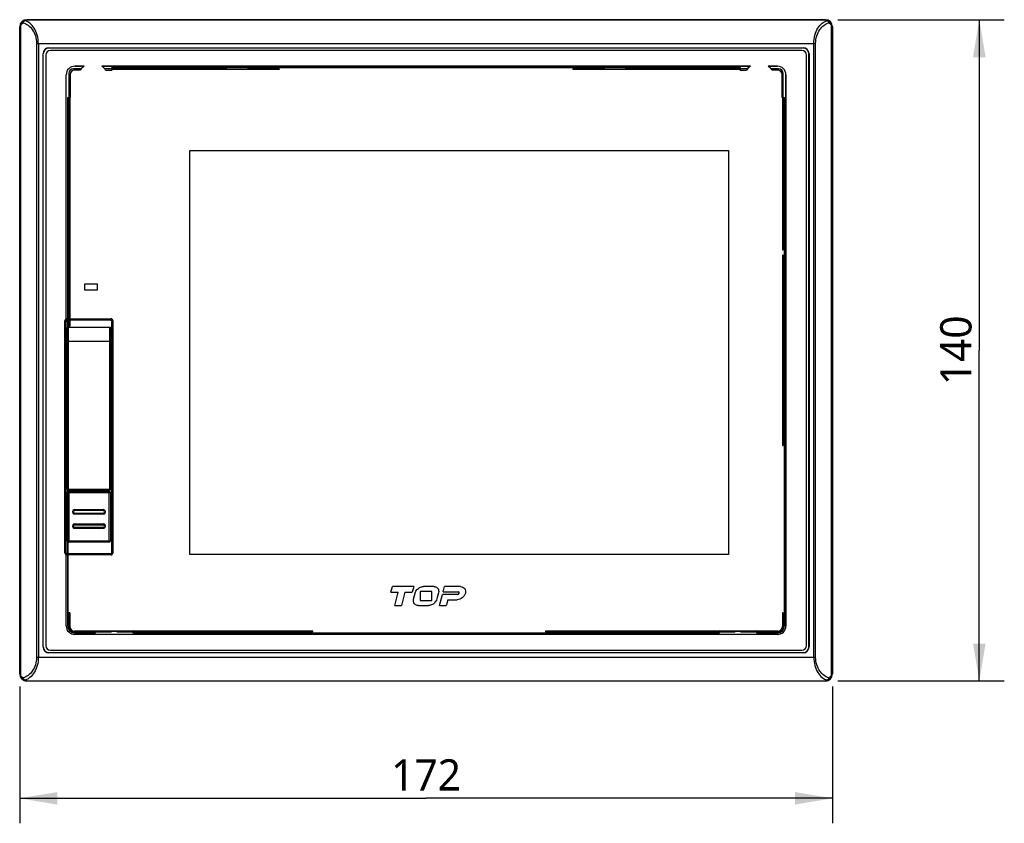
# Model space of a CAD drawing. Header units: inches. Extents: x 0 to 39, y 0 to 27.6.
# Tile 6 of 25: x 11.1 to 19.3, y 11.9 to 18.6. Entities that reach past the tile are written whole.
import ezdxf

# ---------------------------------------------------------------- set-up
doc = ezdxf.new("R2010")
doc.units = ezdxf.units.IN
doc.header["$LTSCALE"] = 2.143701
doc.header["$MEASUREMENT"] = 0
doc.layers.get('0').update_dxf_attribs({"linetype": 'CONTINUOUS'})
doc.layers.add('PRT0001-SHAPE', color=7, linetype='CONTINUOUS')
doc.layers.add('TOPRX05-DIM', color=7, linetype='CONTINUOUS')
doc.styles.add('TEXTSTYLE_3', font='malgun.ttf')
doc.dimstyles.new('DIMSTYLE_1', dxfattribs={"dimtxt": 0.260417, "dimasz": 0.3125, "dimexe": 0.125, "dimexo": 0.0625, "dimgap": 0.039062, "dimtad": 1, "dimdec": 5, "dimzin": 4, "dimdsep": 46, "dimtxsty": 'TEXTSTYLE_3', "dimblk": '_FILLED', "dimblk1": '_FILLED', "dimblk2": '_FILLED', "dimcen": 0.09, "dimadec": 5, "dimazin": 1, "dimtfac": 1, "dimtdec": 5, "dimtofl": 0, "dimtmove": 0, "dimatfit": 3, "dimldrblk": '_FILLED', "dimfxl": 1, "dimtolj": 1, "dimtzin": 4, "dimarcsym": 0})

# ---------------------------------------------------------------- blocks, each defined once
blk = doc.blocks.new('_FILLED')
at = {"color": 0, "linetype": 'BYBLOCK'}
blk.add_solid([(0, 0), (-1, 0.167), (-1, -0.167)], dxfattribs=at)
blk = doc.blocks.new('*D0')
at = {"layer": 'TOPRX05-DIM', "color": 2, "linetype": 'CONTINUOUS'}
for p, q in [((17.9088, 18.6303), (19.2957, 18.6303)), ((19.0874, 18.6303), (19.0874, 15.8744)), ((19.0874, 13.1185), (19.0874, 15.8744)), ((17.9088, 13.1185), (19.2957, 13.1185))]:
    blk.add_line(p, q, dxfattribs=at)
at = {"layer": 'TOPRX05-DIM', "color": 2, "linetype": 'CONTINUOUS', "xscale": 0.3125, "yscale": 0.3125, "zscale": 0.3125}
for p, rotation in [((19.0874, 18.6303), 90), ((19.0874, 13.1185), 270)]:
    blk.add_blockref('_FILLED', p, dxfattribs=dict(at, rotation=rotation))
at = {"layer": 'TOPRX05-DIM', "color": 2, "linetype": 'CONTINUOUS', "insert": (18.7619, 15.8744), "char_height": 0.26042, "width": 0.598958, "attachment_point": 2, "rotation": 90, "line_spacing_factor": 0.9, "style": 'TEXTSTYLE_3'}
blk.add_mtext('140', dxfattribs=at)
blk = doc.blocks.new('*D1')
at = {"layer": 'TOPRX05-DIM', "color": 2, "linetype": 'CONTINUOUS'}
for p, q in [((11.092, 13.0733), (11.092, 11.9323)), ((17.8636, 13.0733), (17.8636, 11.9323)), ((11.092, 12.1407), (14.4778, 12.1407)), ((17.8636, 12.1407), (14.4778, 12.1407))]:
    blk.add_line(p, q, dxfattribs=at)
at = {"layer": 'TOPRX05-DIM', "color": 2, "linetype": 'CONTINUOUS', "xscale": 0.3125, "yscale": 0.3125, "zscale": 0.3125, "rotation": 180}
blk.add_blockref('_FILLED', (11.092, 12.1407), dxfattribs=at)
at = {"layer": 'TOPRX05-DIM', "color": 2, "linetype": 'CONTINUOUS', "xscale": 0.3125, "yscale": 0.3125, "zscale": 0.3125}
blk.add_blockref('_FILLED', (17.8636, 12.1407), dxfattribs=at)
at = {"layer": 'TOPRX05-DIM', "color": 2, "linetype": 'CONTINUOUS', "insert": (14.4778, 12.4662), "char_height": 0.26042, "width": 0.598958, "attachment_point": 2, "line_spacing_factor": 0.9, "style": 'TEXTSTYLE_3'}
blk.add_mtext('172', dxfattribs=at)

msp = doc.modelspace()

# ---------------------------------------------------------------- linework, layer by layer
at = {"layer": 'PRT0001-SHAPE', "color": 7, "linetype": 'CONTINUOUS'}
for p, q in [((11.152603, 18.628663), (11.150989, 18.630278)), ((11.150989, 18.630278), (17.804604, 18.630278)), ((17.802989, 18.628663), (11.152603, 18.628663)), ((17.804604, 18.630278), (17.802989, 18.628663)), ((11.091969, 13.177486), (11.091969, 18.571259)), ((11.093574, 18.569654), (11.091969, 18.571259)), ((11.093574, 18.569654), (11.093574, 13.179091)), ((11.102375, 13.162228), (11.102375, 18.586515)), ((17.853218, 18.586516), (17.853218, 13.16223)), ((17.862018, 18.569654), (17.863623, 18.571259)), ((17.862018, 13.179091), (17.862018, 18.569654)), ((17.863623, 18.571259), (17.863623, 13.177487)), ((11.232105, 18.431933), (17.723487, 18.431933)), ((11.232105, 18.43193), (11.232105, 13.316812)), ((11.247378, 18.431933), (11.247378, 13.316812)), ((11.336064, 18.396124), (11.336064, 18.394057)), ((11.336064, 18.396124), (17.619528, 18.396124)), ((17.619528, 18.394057), (11.336064, 18.394057)), ((17.619528, 18.394057), (17.619528, 18.396124)), ((17.708214, 13.316812), (17.708214, 18.431933)), ((17.723487, 13.316814), (17.723487, 18.431933)), ((11.286753, 13.401931), (11.286753, 18.346813)), ((11.28882, 18.346813), (11.286753, 18.346813)), ((11.28882, 13.401931), (11.28882, 18.346813)), ((11.308505, 18.335002), (11.308505, 13.413742)), ((17.607717, 18.374372), (11.347875, 18.374372)), ((17.647088, 13.413742), (17.647088, 18.335002)), ((17.668839, 18.346813), (17.666773, 18.346813)), ((17.666773, 13.401931), (17.666773, 18.346813)), ((17.668839, 18.346813), (17.668839, 13.401931)), ((11.541502, 18.220088), (11.541114, 18.220503)), ((11.603604, 18.220503), (11.541114, 18.220503)), ((11.550802, 18.210761), (11.541502, 18.220088)), ((11.601915, 18.220088), (11.541502, 18.220088)), ((11.550311, 18.242495), (11.627092, 18.242373)), ((11.628685, 18.242874), (11.550865, 18.242751)), ((11.627099, 18.242365), (11.628048, 18.242708)), ((17.179877, 18.242881), (11.775716, 18.242881)), ((11.775716, 18.242881), (11.776696, 18.242536)), ((11.77735, 18.242351), (12.902993, 18.241809)), ((12.778013, 18.220389), (11.800808, 18.220503)), ((12.776889, 18.220093), (11.802496, 18.220088)), ((11.859686, 18.210761), (11.859686, 18.230419)), ((11.859686, 18.230419), (17.095906, 18.230419)), ((11.859686, 18.230419), (11.864853, 18.229904)), ((11.864853, 18.213856), (11.859686, 18.210761)), ((11.864853, 18.229904), (11.864853, 18.213856)), ((17.09074, 18.229904), (11.864853, 18.229904)), ((13.254668, 18.213856), (11.864853, 18.213856)), ((12.776889, 18.219918), (12.778014, 18.22027)), ((12.985352, 18.228361), (12.820634, 18.228361)), ((12.902993, 18.241809), (16.052599, 18.241809)), ((12.990821, 18.226604), (12.989583, 18.227151)), ((12.990711, 18.226644), (12.990821, 18.226604)), ((12.990802, 18.226609), (12.990727, 18.226637)), ((12.990802, 18.226609), (12.9911, 18.226503)), ((13.027972, 18.22027), (13.029097, 18.219918)), ((13.254668, 18.220497), (13.027974, 18.220409)), ((13.25363, 18.220088), (13.029098, 18.220093)), ((13.25363, 18.220088), (13.254668, 18.220497)), ((13.254668, 18.213856), (13.25363, 18.220088)), ((13.254668, 18.220497), (13.254668, 18.213856)), ((15.701962, 18.220088), (15.700924, 18.220503)), ((15.700924, 18.220497), (15.700924, 18.213856)), ((15.927619, 18.220389), (15.700924, 18.220497)), ((15.701962, 18.220088), (15.700924, 18.213856)), ((17.09074, 18.213856), (15.700924, 18.213856)), ((15.926495, 18.220093), (15.701962, 18.220088)), ((15.926496, 18.219918), (15.92762, 18.22027)), ((16.134959, 18.228361), (15.97024, 18.228361)), ((16.052599, 18.241809), (17.178243, 18.242352)), ((16.140427, 18.226604), (16.139189, 18.227151)), ((16.140317, 18.226644), (16.140427, 18.226604)), ((16.140408, 18.226609), (16.140334, 18.226637)), ((16.140408, 18.226609), (16.140706, 18.226503)), ((16.177578, 18.22027), (16.178703, 18.219918)), ((17.154785, 18.220503), (16.17758, 18.220409)), ((17.153096, 18.220088), (16.178704, 18.220093)), ((17.09074, 18.229904), (17.095906, 18.230419)), ((17.09074, 18.213856), (17.09074, 18.229904)), ((17.095906, 18.210761), (17.09074, 18.213856)), ((17.095906, 18.230419), (17.095906, 18.210761)), ((17.178231, 18.242365), (17.17923, 18.242708)), ((17.404813, 18.242752), (17.326907, 18.242874)), ((17.326913, 18.242881), (17.327875, 18.242536)), ((17.3285, 18.242373), (17.405195, 18.242496)), ((17.414478, 18.220503), (17.351989, 18.220503)), ((17.41409, 18.220088), (17.353677, 18.220088)), ((17.41409, 18.220088), (17.40479, 18.210761)), ((17.414478, 18.220503), (17.41409, 18.220088)), ((11.479751, 13.576821), (11.479751, 18.171842)), ((11.501744, 18.181133), (11.501744, 16.075847)), ((11.501744, 18.181133), (11.502159, 18.180745)), ((11.502159, 18.180745), (11.502159, 16.076884)), ((11.502159, 18.180745), (11.511486, 18.171445)), ((11.511486, 18.171445), (11.511486, 17.980671)), ((11.59685, 18.210761), (11.550802, 18.210761)), ((11.807561, 18.210761), (11.859686, 18.210761)), ((17.095906, 18.210761), (17.148031, 18.210761)), ((17.40479, 18.210761), (17.358742, 18.210761)), ((17.444107, 18.171445), (17.453433, 18.180745)), ((17.444107, 17.980671), (17.444107, 18.171445)), ((17.453433, 18.180745), (17.453848, 18.181133)), ((17.453433, 16.712711), (17.453433, 18.180745)), ((17.453848, 16.711674), (17.453848, 18.181133)), ((17.475839, 18.17197), (17.475155, 15.874372)), ((17.476093, 13.577262), (17.476096, 18.171402)), ((11.491828, 13.577473), (11.491828, 17.980671)), ((11.492343, 17.975505), (11.491828, 17.980671)), ((11.491828, 17.980671), (11.511486, 17.980671)), ((11.492343, 17.975505), (11.492343, 13.577884)), ((11.508391, 17.975505), (11.492343, 17.975505)), ((11.511486, 17.980671), (11.508391, 17.975505)), ((11.508391, 17.975505), (11.508391, 16.075847)), ((17.444107, 17.980671), (17.463765, 17.980671)), ((17.444107, 17.980671), (17.447202, 17.975505)), ((17.463249, 17.975505), (17.447202, 17.975505)), ((17.447202, 17.975505), (17.447202, 16.711674)), ((17.463765, 17.980671), (17.463249, 17.975505)), ((17.463249, 13.577836), (17.463249, 17.975505)), ((17.463765, 17.980671), (17.463765, 13.577435)), ((12.509292, 14.173585), (12.509292, 17.539727)), ((12.509292, 17.539727), (16.997481, 17.539727)), ((16.997481, 17.539727), (16.997481, 14.173585)), ((17.447202, 16.711674), (17.453433, 16.712711)), ((17.447202, 16.711674), (17.453848, 16.711674)), ((17.453842, 16.666992), (17.447202, 16.666992)), ((17.453433, 16.665954), (17.447202, 16.666992)), ((17.447202, 16.666992), (17.447202, 15.081752)), ((17.453848, 16.711674), (17.453433, 16.712711)), ((17.453433, 16.665954), (17.453848, 16.666992)), ((17.453438, 16.000477), (17.453433, 16.665954)), ((17.453734, 15.999353), (17.453842, 16.666992)), ((11.635276, 16.376341), (11.635276, 16.427522)), ((11.635276, 16.427522), (11.737639, 16.427522)), ((11.737639, 16.427522), (11.737639, 16.376341)), ((11.737639, 16.376341), (11.635276, 16.376341)), ((11.469142, 14.185711), (11.469142, 16.121243)), ((11.477016, 14.185709), (11.477016, 16.113371)), ((11.477978, 14.186671), (11.477978, 16.112409)), ((11.48489, 16.136991), (11.852592, 16.136991)), ((11.492762, 16.129117), (11.844721, 16.129117)), ((11.843759, 16.128154), (11.493724, 16.128154)), ((11.859504, 14.186671), (11.859504, 16.112409)), ((11.860466, 16.113371), (11.860466, 14.185709)), ((11.86834, 16.121243), (11.86834, 14.185711)), ((11.487639, 14.716892), (11.487639, 16.058281)), ((11.495513, 16.06885), (11.495513, 14.709286)), ((11.495513, 16.06885), (11.841969, 16.06885)), ((11.502159, 16.076884), (11.501744, 16.075847)), ((11.501744, 16.075847), (11.508391, 16.075847)), ((11.502159, 16.076884), (11.508391, 16.075847)), ((11.841969, 14.709018), (11.841969, 16.06885)), ((11.849843, 14.716892), (11.849843, 16.058281)), ((17.453263, 16.000476), (17.453615, 15.999351)), ((11.849843, 15.949175), (11.487639, 15.949175)), ((17.461707, 15.792013), (17.461707, 15.956732)), ((17.475155, 15.874372), (17.475836, 13.576869)), ((17.459955, 15.786564), (17.459848, 15.786265)), ((17.459949, 15.786544), (17.460496, 15.787782)), ((17.459989, 15.786655), (17.459949, 15.786544)), ((17.459955, 15.786564), (17.459982, 15.786638)), ((17.453615, 15.749393), (17.453263, 15.748268)), ((17.453433, 15.08279), (17.453438, 15.748267)), ((17.453842, 15.081752), (17.453754, 15.749391)), ((17.447202, 15.081752), (17.453433, 15.08279)), ((17.447202, 15.081752), (17.453842, 15.081752)), ((17.453848, 15.081752), (17.453433, 15.08279)), ((11.487639, 14.716892), (11.849575, 14.716892)), ((11.490216, 14.288077), (11.490216, 14.688096)), ((11.847266, 14.688096), (11.490216, 14.688096)), ((11.841969, 14.709018), (11.495513, 14.709018)), ((11.502027, 14.699906), (11.502027, 14.276266)), ((11.502027, 14.699906), (11.835455, 14.699906)), ((11.835455, 14.699906), (11.835455, 14.276266)), ((11.847266, 14.688096), (11.847266, 14.288077)), ((11.550631, 14.547316), (11.550631, 14.539447)), ((11.550631, 14.547316), (11.786851, 14.547316)), ((11.786851, 14.539447), (11.550631, 14.539447)), ((11.786851, 14.539447), (11.786851, 14.547316)), ((11.550631, 14.516384), (11.550631, 14.508515)), ((11.550631, 14.516384), (11.786851, 14.516384)), ((11.786851, 14.508515), (11.550631, 14.508515)), ((11.786851, 14.508515), (11.786851, 14.516384)), ((11.550631, 14.429206), (11.550631, 14.421337)), ((11.550631, 14.429206), (11.786851, 14.429206)), ((11.550631, 14.421337), (11.786851, 14.421337)), ((11.550631, 14.398274), (11.550631, 14.390405)), ((11.786851, 14.398274), (11.550631, 14.398274)), ((11.786851, 14.390405), (11.550631, 14.390405)), ((11.786851, 14.421337), (11.786851, 14.429206)), ((11.786851, 14.390405), (11.786851, 14.398274)), ((11.490216, 14.288077), (11.847266, 14.288077)), ((11.835455, 14.276266), (11.502027, 14.276266)), ((11.852593, 14.177837), (11.484889, 14.177837)), ((11.852592, 14.169963), (11.48489, 14.169963)), ((11.485851, 14.178799), (11.851631, 14.178799)), ((16.997481, 14.173585), (12.509292, 14.173585)), ((14.185655, 13.85948), (14.197963, 13.905405)), ((14.375054, 13.905405), (14.197963, 13.905405)), ((14.375054, 13.905405), (14.362779, 13.85948)), ((14.406507, 13.884789), (14.414347, 13.890648)), ((14.526217, 13.864905), (14.429375, 13.864905)), ((14.429375, 13.864905), (14.429375, 13.788652)), ((14.541598, 13.905405), (14.456081, 13.905405)), ((14.526217, 13.788652), (14.526217, 13.864905)), ((14.619913, 13.860999), (14.631795, 13.905324)), ((14.765218, 13.905324), (14.631795, 13.905324)), ((14.185655, 13.85948), (14.246703, 13.85948)), ((14.216837, 13.747962), (14.246703, 13.85948)), ((14.302151, 13.85948), (14.272338, 13.747962)), ((14.302151, 13.85948), (14.362779, 13.85948)), ((14.374416, 13.800126), (14.391003, 13.86212)), ((14.429375, 13.788652), (14.526217, 13.788652)), ((14.581231, 13.853539), (14.570507, 13.813588)), ((14.589613, 13.747962), (14.614176, 13.839515)), ((14.740953, 13.839515), (14.614176, 13.839515)), ((14.619913, 13.860999), (14.746663, 13.860999)), ((14.657877, 13.795515), (14.646796, 13.754092)), ((14.657877, 13.795515), (14.735839, 13.795515)), ((14.216837, 13.747962), (14.272338, 13.747962)), ((14.413967, 13.747962), (14.499498, 13.747962)), ((14.589613, 13.747962), (14.645141, 13.747962)), ((11.501744, 13.687364), (11.502159, 13.686327)), ((11.501744, 13.687364), (11.501744, 13.567611)), ((11.508391, 13.687364), (11.501744, 13.687364)), ((11.508391, 13.687364), (11.502159, 13.686327)), ((11.502159, 13.686327), (11.502159, 13.568)), ((11.508391, 13.687364), (11.508391, 13.574204)), ((17.453848, 13.687364), (17.447202, 13.687364)), ((17.453433, 13.686327), (17.447202, 13.687364)), ((17.447202, 13.687364), (17.447202, 13.574204)), ((17.453433, 13.686327), (17.453848, 13.687364)), ((17.453433, 13.568), (17.453433, 13.686327)), ((17.453848, 13.567611), (17.453848, 13.687364)), ((11.491828, 13.577473), (11.492343, 13.577893)), ((11.502159, 13.568), (11.501744, 13.567611)), ((11.508391, 13.574204), (11.502159, 13.568)), ((11.721891, 13.537983), (11.716724, 13.534888)), ((11.721891, 13.537983), (11.721891, 13.518325)), ((11.721891, 13.537983), (12.036851, 13.537983)), ((12.042018, 13.534888), (12.036851, 13.537983)), ((12.036851, 13.518325), (12.036851, 13.537983)), ((16.918741, 13.537983), (16.913574, 13.534888)), ((16.918741, 13.537983), (17.233702, 13.537983)), ((16.918741, 13.537983), (16.918741, 13.518325)), ((17.238868, 13.534888), (17.233702, 13.537983)), ((17.233702, 13.518325), (17.233702, 13.537983)), ((17.453433, 13.568), (17.447202, 13.574204)), ((17.453848, 13.567611), (17.453433, 13.568)), ((17.463765, 13.577435), (17.463249, 13.577836)), ((11.541114, 13.528242), (11.541502, 13.528657)), ((11.541114, 13.528242), (11.857717, 13.528242)), ((11.541502, 13.528657), (11.547707, 13.534888)), ((11.541502, 13.528657), (11.85668, 13.528657)), ((11.716724, 13.534888), (11.547707, 13.534888)), ((17.40526, 13.506252), (11.550404, 13.506249)), ((11.550881, 13.518325), (11.551396, 13.51884)), ((11.721891, 13.518325), (11.550881, 13.518325)), ((11.551396, 13.51884), (11.716724, 13.51884)), ((11.716724, 13.51884), (11.716724, 13.534888)), ((11.721891, 13.518325), (11.716724, 13.51884)), ((11.85668, 13.528657), (11.857717, 13.534888)), ((11.85668, 13.528657), (11.857717, 13.528242)), ((11.857717, 13.528242), (11.857717, 13.534888)), ((11.857717, 13.534888), (11.901025, 13.534888)), ((11.901025, 13.534888), (11.902062, 13.528657)), ((11.901025, 13.534888), (11.901025, 13.528242)), ((11.901025, 13.528242), (11.902062, 13.528657)), ((11.901025, 13.528242), (13.534196, 13.528242)), ((11.902062, 13.528657), (13.533158, 13.528657)), ((12.042018, 13.51884), (12.036851, 13.518325)), ((16.918741, 13.518325), (12.036851, 13.518325)), ((12.042018, 13.534888), (12.042018, 13.51884)), ((13.534196, 13.534888), (12.042018, 13.534888)), ((12.042018, 13.51884), (16.913574, 13.51884)), ((13.533158, 13.528657), (13.534196, 13.534888)), ((13.533158, 13.528657), (13.534196, 13.528242)), ((13.534196, 13.528242), (13.534196, 13.534888)), ((16.913574, 13.534888), (15.472578, 13.534888)), ((15.472578, 13.534888), (15.473615, 13.528657)), ((15.472578, 13.534888), (15.472578, 13.528242)), ((15.472578, 13.528242), (15.473615, 13.528657)), ((15.472578, 13.528242), (17.054568, 13.528242)), ((15.473615, 13.528657), (17.05353, 13.528657)), ((16.913574, 13.51884), (16.913574, 13.534888)), ((16.918741, 13.518325), (16.913574, 13.51884)), ((17.05353, 13.528657), (17.054568, 13.534888)), ((17.05353, 13.528657), (17.054568, 13.528242)), ((17.054568, 13.534888), (17.097875, 13.534888)), ((17.054568, 13.528242), (17.054568, 13.534888)), ((17.097875, 13.534888), (17.098913, 13.528657)), ((17.097875, 13.534888), (17.097875, 13.528242)), ((17.097875, 13.528242), (17.098913, 13.528657)), ((17.097875, 13.528242), (17.414478, 13.528242)), ((17.098913, 13.528657), (17.41409, 13.528657)), ((17.238868, 13.51884), (17.233702, 13.518325)), ((17.404712, 13.518325), (17.233702, 13.518325)), ((17.407885, 13.534888), (17.238868, 13.534888)), ((17.238868, 13.534888), (17.238868, 13.51884)), ((17.238868, 13.51884), (17.404196, 13.51884)), ((17.404712, 13.518325), (17.404196, 13.51884)), ((17.407885, 13.534888), (17.41409, 13.528657)), ((17.41409, 13.528657), (17.414478, 13.528242)), ((11.286753, 13.401931), (11.28882, 13.401931)), ((11.347875, 13.374372), (17.607717, 13.374372)), ((17.666773, 13.401931), (17.668839, 13.401931)), ((11.232105, 13.316812), (17.723487, 13.316812)), ((11.336064, 13.354687), (11.336064, 13.352621)), ((11.336064, 13.354687), (17.619528, 13.354687)), ((17.619528, 13.352621), (11.336064, 13.352621)), ((17.619528, 13.352621), (17.619528, 13.354687)), ((11.093574, 13.179091), (11.091969, 13.177486)), ((17.862018, 13.179091), (17.863623, 13.177487)), ((11.152603, 13.120081), (11.150989, 13.118467)), ((17.804603, 13.118467), (11.150989, 13.118467)), ((11.152603, 13.120081), (17.802989, 13.120081)), ((17.802989, 13.120081), (17.804603, 13.118467))]:
    msp.add_line(p, q, dxfattribs=at)
for centre, radius, start, end in [((11.336064, 18.346813), 0.049311, 90, 180), ((11.336064, 18.346813), 0.047244, 90, 180), ((17.619528, 18.346813), 0.049311, 0, 90), ((17.619528, 18.346813), 0.047244, 0, 90), ((11.347875, 18.335002), 0.03937, 90, 180), ((17.607717, 18.335002), 0.03937, 0, 90), ((11.55052, 18.171727), 0.070896, 89.7213369, 180.1979566), ((11.541524, 18.180723), 0.039365, 90.0320172, 179.9679922), ((11.702206, 18.138152), 0.127953, 125.0708586, 145.4258684), ((11.75719, 17.591961), 0.647034, 103.7313805, 103.8853701), ((11.702206, 18.138152), 0.128468, 125.7806863, 140.1318205), ((11.702206, 18.138152), 0.127953, 34.5741316, 54.9347394), ((11.702206, 18.138152), 0.128468, 39.8681795, 54.2025029), ((11.647221, 17.591961), 0.647034, 76.1146299, 76.2686195), ((12.902993, 17.980671), 0.261024, 70.7545539, 109.6336514), ((12.902993, 17.980671), 0.261024, 70.3516775, 70.7545539), ((16.052599, 17.980671), 0.261024, 70.7545539, 109.6257221), ((16.052599, 17.980671), 0.261024, 70.3516775, 70.7545539), ((17.253387, 18.138152), 0.127953, 125.0652606, 145.4258684), ((17.308371, 17.591961), 0.647034, 103.7313805, 103.8853701), ((17.253387, 18.138152), 0.128468, 125.7971811, 140.1318205), ((17.253387, 18.138152), 0.127953, 34.5741316, 54.929364), ((17.253387, 18.138152), 0.128468, 39.8681795, 54.2193097), ((17.198402, 17.591961), 0.647034, 76.1146299, 76.2686195), ((17.40507, 18.171725), 0.070899, 359.7400063, 90.2076078), ((17.414068, 18.180723), 0.039365, 0.0320174, 89.9679919), ((11.48489, 16.121243), 0.015748, 90, 180), ((11.492776, 16.113334), 0.015782, 90.0500134, 112.4268485), ((11.843744, 16.112373), 0.015781, 78.3744809, 89.9460308), ((11.852592, 16.121243), 0.015748, 0, 90), ((11.843724, 16.112394), 0.01578, 0.0526315, 11.624865), ((11.844685, 16.113357), 0.015781, 0.0505002, 22.427668), ((17.214017, 15.874372), 0.261024, 340.754554, 19.6336514), ((17.214017, 15.874372), 0.261024, 340.3516775, 340.754554), ((11.495513, 14.716892), 0.007874, 180, 270), ((11.841969, 14.716892), 0.007874, 270, 360), ((11.550631, 14.527916), 0.019401, 90.0000482, 270.0001518), ((11.550631, 14.527916), 0.011531, 89.9997612, 269.9996835), ((11.786851, 14.527916), 0.019401, 270.0000482, 90.0001519), ((11.786851, 14.527916), 0.011531, 269.9997612, 89.9996835), ((11.550631, 14.409805), 0.019401, 89.9998764, 269.9999561), ((11.550631, 14.409805), 0.011531, 90.0000791, 270.0001339), ((11.786851, 14.409805), 0.019401, 270.0000482, 90.0001519), ((11.786851, 14.409805), 0.011531, 269.9997636, 89.9996576), ((11.48489, 14.185711), 0.015748, 180, 270), ((11.852592, 14.185711), 0.015748, 270, 360), ((15.607872, 13.491434), 0.996321, 164.7145295, 165.0796989), ((11.55052, 13.577017), 0.070896, 179.736725, 270.1981035), ((11.550881, 13.577378), 0.059053, 179.9079149, 269.999535), ((11.541524, 13.568022), 0.039365, 180.0320171, 269.9679923), ((17.404196, 13.577894), 0.059053, 270.0004389, 359.9439914), ((17.404711, 13.577378), 0.059053, 270.0004518, 0.0550954), ((17.405065, 13.577024), 0.070897, 269.7375641, 0.1917474), ((17.414068, 13.568022), 0.039365, 270.0320385, 359.9680104), ((11.336064, 13.401931), 0.049311, 180, 270), ((11.336064, 13.401931), 0.047244, 180, 270), ((11.347875, 13.413742), 0.03937, 180, 270), ((17.607717, 13.413742), 0.03937, 270, 360), ((17.619528, 13.401931), 0.049311, 270, 360), ((17.619528, 13.401931), 0.047244, 270, 360), ((17.804612, 13.177477), 0.059011, 269.9905487, 0.0097114)]:
    msp.add_arc(centre, radius, start, end, dxfattribs=at)
for centre, major_axis, ratio, start_param, end_param in [((11.151061, 18.571187), (0.041809, -0.041809), 0.99878277, 2.35680348, 3.92638183), ((17.804532, 18.571187), (0.041809, 0.041809), 0.99878277, -0.78478918, 0.78478918), ((11.541115, 18.181133), (-0.027839, 0.027839), 0.99998782, -0.78539207, 0.78539207), ((11.702206, 18.157995), (0, 0.119166), 0.98603832, 1.02270487, 1.11208249), ((11.702206, 18.157995), (0, 0.119166), 0.98603832, -1.11208249, -1.02270487), ((17.253387, 18.157995), (0, 0.119166), 0.98603832, 1.02270487, 1.11208249), ((17.253387, 18.157995), (0, 0.119166), 0.98603832, -1.11208249, -1.02270487), ((17.414478, 18.181133), (-0.027839, -0.027839), 0.99998782, 2.35620058, 3.92698473), ((11.55091, 18.171337), (-0.027915, 0.027915), 0.99726469, -0.78402864, 0.78402864), ((17.404682, 18.171337), (0.027915, 0.027915), 0.99726469, -0.78402864, 0.78402864), ((11.493728, 16.112404), (0.011139, -0.011139), 0.99969546, 8.63953209, 10.21002383), ((11.501683, 14.688439), (-0.008352, 0.008352), 0.99992385, -0.78536009, 0.78536009), ((11.835799, 14.688439), (0.008352, 0.008352), 0.99992385, 5.49782521, 7.06854539), ((11.501709, 14.287758), (0.008352, 0.008352), 0.99992385, -3.92695274, -2.35623257), ((11.835773, 14.287758), (0.008352, -0.008352), 0.99992385, 5.49782522, 7.06854539), ((11.484891, 14.185712), (0.005569, 0.005569), 0.99969546, -3.92683853, -2.35634679), ((11.485853, 14.186674), (0.005569, 0.005569), 0.99969546, -3.92683852, -2.35634679), ((11.851629, 14.186674), (-0.005569, 0.005569), 0.99969546, 8.63953209, 10.21002383), ((11.852591, 14.185712), (0.005569, -0.005569), 0.99969546, -0.78524587, 0.26174118), ((11.852591, 14.185712), (-0.005569, 0.005569), 0.99969546, -2.87985147, -2.35634678), ((11.5514, 13.577898), (0.041761, 0.041761), 0.99992385, 2.35639417, 3.92695274), ((11.541115, 13.567612), (-0.027839, -0.027839), 0.99998782, -0.78539207, 0.78539207), ((11.547815, 13.574312), (0.027915, 0.027915), 0.99726469, -3.92562129, -2.35756402), ((17.407777, 13.574312), (-0.027915, 0.027915), 0.99726469, 2.35756402, 3.92562129), ((17.414478, 13.567612), (0.027839, -0.027839), 0.99998782, -0.78539207, 0.78539207), ((11.151061, 13.177558), (0.041809, 0.041809), 0.99878277, -3.92638183, -2.35680348)]:
    msp.add_ellipse(centre, major_axis=major_axis, ratio=ratio, start_param=start_param, end_param=end_param, dxfattribs=at)
for points, knots in [([(11.122022, 18.604098), (11.122559, 18.608616), (11.125771, 18.616993), (11.133364, 18.622495), (11.137295, 18.623228)], [0, 0, 0, 0, 0.53222331, 1, 1, 1, 1]), ([(11.129027, 18.62194), (11.130875, 18.622945), (11.138295, 18.626473), (11.146505, 18.628344), (11.152603, 18.628663)], [0, 0, 0, 0, 0.25624338, 1, 1, 1, 1]), ([(11.137295, 18.623228), (11.138486, 18.624005), (11.143209, 18.626722), (11.148596, 18.628307), (11.152603, 18.628663)], [0, 0, 0, 0, 0.26124382, 1, 1, 1, 1]), ([(11.247378, 18.431933), (11.247378, 18.45546), (11.241557, 18.500294), (11.216993, 18.55863), (11.181593, 18.601124), (11.151966, 18.618362), (11.137295, 18.623228)], [0, 0, 0, 0, 0.30182254, 0.57192082, 0.80170998, 1, 1, 1, 1]), ([(17.708214, 18.431933), (17.708214, 18.45546), (17.714036, 18.500294), (17.738599, 18.55863), (17.773999, 18.601124), (17.803627, 18.618362), (17.818297, 18.623228)], [0, 0, 0, 0, 0.30182223, 0.57192058, 0.80170981, 1, 1, 1, 1]), ([(17.802989, 18.628663), (17.805008, 18.628557), (17.813179, 18.627669), (17.821129, 18.624897), (17.826566, 18.62194)], [0, 0, 0, 0, 0.24623204, 1, 1, 1, 1]), ([(17.802989, 18.628663), (17.804305, 18.628546), (17.809697, 18.627721), (17.814842, 18.625482), (17.818298, 18.623228)], [0, 0, 0, 0, 0.24245508, 1, 1, 1, 1]), ([(17.818297, 18.623228), (17.822228, 18.622495), (17.829821, 18.616993), (17.833033, 18.608616), (17.83357, 18.604099)], [0, 0, 0, 0, 0.46777463, 1, 1, 1, 1]), ([(11.099978, 18.595144), (11.098959, 18.593148), (11.095395, 18.585091), (11.093688, 18.576216), (11.093574, 18.569654)], [0, 0, 0, 0, 0.25447847, 1, 1, 1, 1]), ([(11.102375, 18.586515), (11.101062, 18.585256), (11.096716, 18.580564), (11.093807, 18.57425), (11.093574, 18.569654)], [0, 0, 0, 0, 0.2832241, 1, 1, 1, 1]), ([(11.102375, 18.586515), (11.10183, 18.58723), (11.10019, 18.589721), (11.099198, 18.593148), (11.099978, 18.595144)], [0, 0, 0, 0, 0.29555578, 1, 1, 1, 1]), ([(11.099978, 18.595144), (11.103144, 18.601344), (11.111544, 18.612213), (11.123114, 18.619449), (11.129027, 18.62194)], [0, 0, 0, 0, 0.52040532, 1, 1, 1, 1]), ([(11.102375, 18.586515), (11.103504, 18.58868), (11.108392, 18.596169), (11.116026, 18.601695), (11.122022, 18.604098)], [0, 0, 0, 0, 0.27435954, 1, 1, 1, 1]), ([(11.122022, 18.604098), (11.121451, 18.607679), (11.121714, 18.614723), (11.126286, 18.620532), (11.129027, 18.62194)], [0, 0, 0, 0, 0.54069783, 1, 1, 1, 1]), ([(11.122022, 18.604098), (11.136338, 18.599825), (11.165236, 18.584967), (11.200905, 18.547209), (11.226068, 18.494446), (11.232105, 18.453376), (11.232105, 18.43193)], [0, 0, 0, 0, 0.2059896, 0.4376732, 0.70430242, 1, 1, 1, 1]), ([(17.723487, 18.431933), (17.723488, 18.453373), (17.729523, 18.494438), (17.754681, 18.5472), (17.79035, 18.584963), (17.819253, 18.599824), (17.83357, 18.604098)], [0, 0, 0, 0, 0.29563641, 0.56225343, 0.79397655, 1, 1, 1, 1]), ([(17.826566, 18.62194), (17.832479, 18.619449), (17.844049, 18.612213), (17.852448, 18.601344), (17.855615, 18.595144)], [0, 0, 0, 0, 0.47962554, 1, 1, 1, 1]), ([(17.826566, 18.62194), (17.829306, 18.620532), (17.833878, 18.614723), (17.834141, 18.60768), (17.83357, 18.604098)], [0, 0, 0, 0, 0.45930198, 1, 1, 1, 1]), ([(17.83357, 18.604099), (17.835494, 18.603328), (17.843485, 18.59942), (17.850066, 18.592558), (17.853218, 18.586516)], [0, 0, 0, 0, 0.23318292, 1, 1, 1, 1]), ([(17.853218, 18.586516), (17.853779, 18.587251), (17.855416, 18.589746), (17.856385, 18.593171), (17.855615, 18.595144)], [0, 0, 0, 0, 0.30398242, 1, 1, 1, 1]), ([(17.853218, 18.586516), (17.854531, 18.585257), (17.858876, 18.580564), (17.861786, 18.574251), (17.862018, 18.569654)], [0, 0, 0, 0, 0.28322288, 1, 1, 1, 1]), ([(17.862018, 18.569654), (17.861906, 18.576215), (17.860197, 18.585089), (17.856634, 18.593147), (17.855615, 18.595144)], [0, 0, 0, 0, 0.74534877, 1, 1, 1, 1]), ([(12.815274, 18.226519), (12.814542, 18.226312), (12.813194, 18.225926), (12.811294, 18.225297), (12.809551, 18.224754), (12.807868, 18.224268), (12.806231, 18.223822), (12.804639, 18.22341), (12.80309, 18.223037), (12.801576, 18.222691), (12.800096, 18.222375), (12.798646, 18.222085), (12.797223, 18.221818), (12.795824, 18.221574), (12.794448, 18.221351), (12.79309, 18.221146), (12.791748, 18.220962), (12.790422, 18.220795), (12.789106, 18.22064), (12.787794, 18.220505), (12.786486, 18.220386), (12.785191, 18.220277), (12.783896, 18.220179), (12.782562, 18.220097), (12.78117, 18.220033), (12.779735, 18.219993), (12.778302, 18.219981), (12.777354, 18.219994), (12.776889, 18.220005)], [0, 0, 0, 0, 0.05837364, 0.10744944, 0.15350091, 0.19840613, 0.2418085, 0.2836651, 0.32446846, 0.36405986, 0.40272611, 0.44053766, 0.47749967, 0.51380472, 0.54941444, 0.58441983, 0.61913648, 0.65330566, 0.68690759, 0.7207635, 0.75452293, 0.78761402, 0.82044987, 0.85413685, 0.89011123, 0.9273343, 0.96425082, 1, 1, 1, 1]), ([(12.816939, 18.22716), (12.812992, 18.225726), (12.804661, 18.223527), (12.791682, 18.220899), (12.782638, 18.220448), (12.778013, 18.220389)], [0, 0, 0, 0, 0.31761153, 0.65014857, 1, 1, 1, 1]), ([(12.989046, 18.227153), (12.993222, 18.225636), (13.001801, 18.22342), (13.014791, 18.220836), (13.023591, 18.220465), (13.027974, 18.220409)], [0, 0, 0, 0, 0.33607394, 0.66848863, 1, 1, 1, 1]), ([(13.029098, 18.220005), (13.028061, 18.219987), (13.026118, 18.219977), (13.023572, 18.220084), (13.021513, 18.220218), (13.019711, 18.220367), (13.017714, 18.220546), (13.015622, 18.220784), (13.013787, 18.221021), (13.012362, 18.221224), (13.011089, 18.221424), (13.0096, 18.221668), (13.007724, 18.222008), (13.005426, 18.222463), (13.003307, 18.22294), (13.001576, 18.223353), (13.000256, 18.223692), (12.998728, 18.224102), (12.996766, 18.22464), (12.994103, 18.225517), (12.992046, 18.226102), (12.990808, 18.226462)], [0, 0, 0, 0, 0.07973238, 0.14944841, 0.19588245, 0.23842268, 0.2885165, 0.35014372, 0.40033347, 0.43080522, 0.46082687, 0.49949939, 0.54684466, 0.60748014, 0.67959066, 0.71393445, 0.7443643, 0.78439623, 0.83556748, 0.90082828, 1, 1, 1, 1]), ([(15.964822, 18.226479), (15.963863, 18.226209), (15.962193, 18.225743), (15.959916, 18.224977), (15.957986, 18.224412), (15.956234, 18.223928), (15.954643, 18.223511), (15.953199, 18.223156), (15.951885, 18.22285), (15.950436, 18.222528), (15.94876, 18.222182), (15.946878, 18.221824), (15.945064, 18.221512), (15.943412, 18.221251), (15.9419, 18.221034), (15.94051, 18.220854), (15.939086, 18.220681), (15.937413, 18.220503), (15.935514, 18.220334), (15.933524, 18.220178), (15.931456, 18.220056), (15.929119, 18.219976), (15.927411, 18.219989), (15.926495, 18.220005)], [0, 0, 0, 0, 0.07653572, 0.13316375, 0.18452472, 0.23101315, 0.27284734, 0.31086684, 0.34527462, 0.37650116, 0.42487443, 0.47678138, 0.52372794, 0.56628005, 0.60524123, 0.64109283, 0.67393049, 0.71549063, 0.77037385, 0.8203717, 0.86886446, 0.92956643, 1, 1, 1, 1]), ([(15.966545, 18.22716), (15.962598, 18.225726), (15.954267, 18.223527), (15.941288, 18.220899), (15.932244, 18.220448), (15.927619, 18.220389)], [0, 0, 0, 0, 0.31760356, 0.65014725, 1, 1, 1, 1]), ([(16.138652, 18.227153), (16.142828, 18.225636), (16.151407, 18.22342), (16.164397, 18.220836), (16.173197, 18.220465), (16.17758, 18.220409)], [0, 0, 0, 0, 0.33607394, 0.66848863, 1, 1, 1, 1]), ([(16.178704, 18.220005), (16.177668, 18.219987), (16.175724, 18.219977), (16.173179, 18.220084), (16.17112, 18.220218), (16.169318, 18.220367), (16.16732, 18.220546), (16.165228, 18.220784), (16.163393, 18.221021), (16.161969, 18.221224), (16.160695, 18.221424), (16.159206, 18.221668), (16.15733, 18.222008), (16.155033, 18.222463), (16.152913, 18.22294), (16.151182, 18.223353), (16.149862, 18.223692), (16.148335, 18.224102), (16.146372, 18.22464), (16.143709, 18.225517), (16.141653, 18.226102), (16.140414, 18.226462)], [0, 0, 0, 0, 0.07973238, 0.14944841, 0.19588245, 0.23842268, 0.2885165, 0.35014372, 0.40033347, 0.43080522, 0.46082687, 0.49949939, 0.54684466, 0.60748014, 0.67959066, 0.71393445, 0.7443643, 0.78439623, 0.83556748, 0.90082828, 1, 1, 1, 1]), ([(11.495513, 16.06885), (11.493175, 16.06885), (11.488579, 16.065549), (11.487639, 16.060671), (11.487639, 16.058281)], [0, 0, 0, 0, 0.49443125, 1, 1, 1, 1]), ([(11.841969, 16.06885), (11.844303, 16.06885), (11.848894, 16.065548), (11.849843, 16.060674), (11.849843, 16.058281)], [0, 0, 0, 0, 0.49374131, 1, 1, 1, 1]), ([(17.459864, 15.962091), (17.459657, 15.962824), (17.459271, 15.964171), (17.458643, 15.966071), (17.458099, 15.967814), (17.457614, 15.969497), (17.457167, 15.971135), (17.456755, 15.972726), (17.456382, 15.974275), (17.456036, 15.975789), (17.45572, 15.977269), (17.45543, 15.978719), (17.455163, 15.980143), (17.454919, 15.981541), (17.454696, 15.982917), (17.454491, 15.984275), (17.454307, 15.985617), (17.45414, 15.986943), (17.453985, 15.988259), (17.45385, 15.989572), (17.453731, 15.990879), (17.453622, 15.992174), (17.453525, 15.993469), (17.453442, 15.994803), (17.453378, 15.996195), (17.453338, 15.997631), (17.453327, 15.999063), (17.453339, 16.000011), (17.453351, 16.000477)], [0, 0, 0, 0, 0.05837364, 0.10744944, 0.15350091, 0.19840613, 0.2418085, 0.2836651, 0.32446846, 0.36405986, 0.40272611, 0.44053766, 0.47749967, 0.51380472, 0.54941444, 0.58441983, 0.61913648, 0.65330566, 0.68690759, 0.7207635, 0.75452293, 0.78761402, 0.82044987, 0.85413685, 0.89011123, 0.9273343, 0.96425082, 1, 1, 1, 1]), ([(17.460505, 15.960426), (17.459071, 15.964373), (17.456873, 15.972704), (17.454245, 15.985683), (17.453793, 15.994727), (17.453734, 15.999353)], [0, 0, 0, 0, 0.31761153, 0.65014857, 1, 1, 1, 1]), ([(17.453351, 15.748267), (17.453332, 15.749304), (17.453322, 15.751248), (17.45343, 15.753793), (17.453563, 15.755852), (17.453712, 15.757654), (17.453891, 15.759652), (17.454129, 15.761743), (17.454367, 15.763578), (17.454569, 15.765003), (17.454769, 15.766277), (17.455013, 15.767766), (17.455353, 15.769642), (17.455808, 15.771939), (17.456285, 15.774058), (17.456699, 15.77579), (17.457037, 15.77711), (17.457447, 15.778637), (17.457985, 15.780599), (17.458863, 15.783262), (17.459448, 15.785319), (17.459807, 15.786557)], [0, 0, 0, 0, 0.07973238, 0.14944841, 0.19588245, 0.23842268, 0.2885165, 0.35014372, 0.40033347, 0.43080522, 0.46082687, 0.49949939, 0.54684466, 0.60748014, 0.67959066, 0.71393445, 0.7443643, 0.78439623, 0.83556748, 0.90082828, 1, 1, 1, 1]), ([(17.460499, 15.78832), (17.45899, 15.784169), (17.456777, 15.775606), (17.454185, 15.762618), (17.453811, 15.75379), (17.453754, 15.749391)], [0, 0, 0, 0, 0.33400904, 0.66731489, 1, 1, 1, 1]), ([(11.232105, 13.316812), (11.232105, 13.295371), (11.22607, 13.254306), (11.200912, 13.201545), (11.165242, 13.163781), (11.136339, 13.14892), (11.122022, 13.144647)], [0, 0, 0, 0, 0.29563646, 0.56225348, 0.79397657, 1, 1, 1, 1]), ([(11.247378, 13.316812), (11.247378, 13.293285), (11.241557, 13.24845), (11.216993, 13.190115), (11.181593, 13.147621), (11.151966, 13.130382), (11.137295, 13.125516)], [0, 0, 0, 0, 0.30182228, 0.57192069, 0.80170998, 1, 1, 1, 1]), ([(17.708214, 13.316812), (17.708214, 13.293285), (17.714035, 13.24845), (17.738599, 13.190114), (17.773999, 13.147621), (17.803627, 13.130382), (17.818298, 13.125516)], [0, 0, 0, 0, 0.30182251, 0.57192077, 0.80170993, 1, 1, 1, 1]), ([(17.83357, 13.144647), (17.819255, 13.14892), (17.790356, 13.163778), (17.754687, 13.201535), (17.729525, 13.254298), (17.723488, 13.295369), (17.723487, 13.316814)], [0, 0, 0, 0, 0.2059896, 0.43767319, 0.70430241, 1, 1, 1, 1]), ([(11.093574, 13.179091), (11.093687, 13.17253), (11.095395, 13.163656), (11.098958, 13.155597), (11.099978, 13.153601)], [0, 0, 0, 0, 0.74534879, 1, 1, 1, 1]), ([(11.102375, 13.162228), (11.101062, 13.163487), (11.096716, 13.16818), (11.093807, 13.174494), (11.093574, 13.179091)], [0, 0, 0, 0, 0.28322357, 1, 1, 1, 1]), ([(11.102375, 13.162229), (11.101813, 13.161493), (11.100177, 13.158998), (11.099207, 13.155573), (11.099978, 13.153601)], [0, 0, 0, 0, 0.3039822, 1, 1, 1, 1]), ([(11.129027, 13.126805), (11.123115, 13.129296), (11.111541, 13.136527), (11.103151, 13.147403), (11.099978, 13.153601)], [0, 0, 0, 0, 0.47951306, 1, 1, 1, 1]), ([(11.122022, 13.144646), (11.120098, 13.145416), (11.112107, 13.149324), (11.105526, 13.156186), (11.102375, 13.162228)], [0, 0, 0, 0, 0.23318316, 1, 1, 1, 1]), ([(11.129027, 13.126805), (11.126286, 13.128212), (11.121714, 13.134021), (11.121451, 13.141064), (11.122022, 13.144646)], [0, 0, 0, 0, 0.45930172, 1, 1, 1, 1]), ([(11.122022, 13.144646), (11.122559, 13.140128), (11.125771, 13.131751), (11.133364, 13.126249), (11.137295, 13.125516)], [0, 0, 0, 0, 0.53222555, 1, 1, 1, 1]), ([(11.152603, 13.120081), (11.150584, 13.120187), (11.142414, 13.121075), (11.134464, 13.123848), (11.129027, 13.126805)], [0, 0, 0, 0, 0.24623573, 1, 1, 1, 1]), ([(17.826566, 13.126805), (17.824717, 13.125799), (17.817297, 13.122271), (17.809087, 13.120401), (17.802989, 13.120081)], [0, 0, 0, 0, 0.25624194, 1, 1, 1, 1]), ([(17.83357, 13.144647), (17.833034, 13.140129), (17.829821, 13.131752), (17.822229, 13.126249), (17.818298, 13.125516)], [0, 0, 0, 0, 0.53222251, 1, 1, 1, 1]), ([(17.855615, 13.153601), (17.852448, 13.147401), (17.844049, 13.136531), (17.832479, 13.129295), (17.826566, 13.126805)], [0, 0, 0, 0, 0.5204051, 1, 1, 1, 1]), ([(17.83357, 13.144647), (17.834142, 13.141065), (17.833878, 13.134021), (17.829307, 13.128212), (17.826566, 13.126805)], [0, 0, 0, 0, 0.54069779, 1, 1, 1, 1]), ([(17.853218, 13.16223), (17.852088, 13.160064), (17.847201, 13.152576), (17.839566, 13.147049), (17.83357, 13.144647)], [0, 0, 0, 0, 0.27435951, 1, 1, 1, 1]), ([(17.853217, 13.162229), (17.853763, 13.161515), (17.855403, 13.159024), (17.856395, 13.155597), (17.855615, 13.153601)], [0, 0, 0, 0, 0.29555659, 1, 1, 1, 1]), ([(17.853218, 13.162229), (17.85453, 13.163488), (17.858877, 13.16818), (17.861786, 13.174494), (17.862018, 13.179091)], [0, 0, 0, 0, 0.28322211, 1, 1, 1, 1]), ([(17.855615, 13.153601), (17.856641, 13.155614), (17.860182, 13.16368), (17.861923, 13.172548), (17.862018, 13.179091)], [0, 0, 0, 0, 0.25664316, 1, 1, 1, 1]), ([(11.152603, 13.120081), (11.151288, 13.120198), (11.145896, 13.121023), (11.14075, 13.123263), (11.137295, 13.125516)], [0, 0, 0, 0, 0.2424568, 1, 1, 1, 1]), ([(17.818298, 13.125516), (17.817106, 13.124739), (17.812384, 13.122023), (17.806996, 13.120437), (17.802989, 13.120081)], [0, 0, 0, 0, 0.26124386, 1, 1, 1, 1])]:
    msp.add_open_spline(points, degree=3, knots=knots, dxfattribs=at)
for points in [[(11.129027, 18.62194), (11.131583, 18.623056), (11.134518, 18.623491), (11.137295, 18.623228)], [(17.818297, 18.623228), (17.821074, 18.623491), (17.82401, 18.623056), (17.826566, 18.62194)], [(11.477016, 16.113371), (11.477016, 16.115138), (11.477324, 16.116928), (11.477908, 16.118595)], [(11.477908, 16.118595), (11.479324, 16.122634), (11.482781, 16.126283), (11.486736, 16.127918)], [(11.844721, 16.129117), (11.846488, 16.129116), (11.848278, 16.128808), (11.849945, 16.128224)], [(11.846924, 16.127831), (11.848909, 16.127423), (11.850849, 16.126613), (11.852532, 16.125483)], [(11.849945, 16.128224), (11.853984, 16.126808), (11.857632, 16.123352), (11.859268, 16.119397)], [(11.852532, 16.125483), (11.854215, 16.124353), (11.855703, 16.122865), (11.856833, 16.121182)], [(11.856833, 16.121182), (11.857963, 16.119499), (11.858773, 16.117559), (11.85918, 16.115574)], [(11.490216, 14.688096), (11.490217, 14.691109), (11.491545, 14.694316), (11.493676, 14.696446)], [(11.493676, 14.696446), (11.495806, 14.698577), (11.499014, 14.699906), (11.502027, 14.699906)], [(11.835455, 14.699906), (11.838468, 14.699906), (11.841676, 14.698577), (11.843806, 14.696447)], [(11.843806, 14.696447), (11.845937, 14.694316), (11.847265, 14.691109), (11.847266, 14.688096)], [(11.493676, 14.279726), (11.491545, 14.281856), (11.490217, 14.285064), (11.490216, 14.288077)], [(11.502027, 14.276266), (11.499014, 14.276266), (11.495807, 14.277595), (11.493676, 14.279726)], [(11.843806, 14.279726), (11.841676, 14.277595), (11.838468, 14.276266), (11.835455, 14.276266)], [(11.847266, 14.288077), (11.847265, 14.285064), (11.845937, 14.281856), (11.843806, 14.279726)], [(14.391003, 13.86212), (14.393369, 13.870963), (14.39944, 13.878969), (14.406507, 13.884789)], [(14.414347, 13.890648), (14.417495, 13.893037), (14.420819, 13.895214), (14.424289, 13.897105)], [(14.424289, 13.897105), (14.433921, 13.902319), (14.445128, 13.905405), (14.456081, 13.905405)], [(14.541598, 13.905405), (14.545084, 13.905405), (14.5486, 13.905182), (14.552015, 13.904483)], [(14.552015, 13.904483), (14.560904, 13.902711), (14.569828, 13.897778), (14.575425, 13.890648)], [(14.575425, 13.890648), (14.579207, 13.885888), (14.581752, 13.879938), (14.582736, 13.873938)], [(14.582736, 13.873938), (14.583839, 13.86721), (14.582998, 13.860124), (14.581231, 13.853539)], [(14.765218, 13.905324), (14.777883, 13.905324), (14.792078, 13.89938), (14.799628, 13.889211)], [(14.799628, 13.889211), (14.807434, 13.878696), (14.808685, 13.862995), (14.805325, 13.850338)], [(14.37287, 13.779727), (14.371784, 13.786459), (14.372654, 13.793539), (14.374416, 13.800126)], [(14.570507, 13.813588), (14.567838, 13.799313), (14.56122, 13.785372), (14.552015, 13.774139)], [(14.778862, 13.811574), (14.766828, 13.802114), (14.751147, 13.795515), (14.735839, 13.795515)], [(14.740953, 13.839515), (14.74673, 13.839515), (14.752999, 13.844757), (14.754489, 13.850338)], [(14.753418, 13.857879), (14.75193, 13.859863), (14.749143, 13.860999), (14.746663, 13.860999)], [(14.754489, 13.850338), (14.755169, 13.852784), (14.75492, 13.855832), (14.753418, 13.857879)], [(14.805325, 13.850338), (14.801256, 13.835231), (14.791148, 13.821261), (14.778862, 13.811574)], [(14.380167, 13.763017), (14.37637, 13.767763), (14.373825, 13.773725), (14.37287, 13.779727)], [(14.403537, 13.748965), (14.394643, 13.750843), (14.385729, 13.755828), (14.380167, 13.763017)], [(14.413967, 13.747962), (14.410474, 13.747962), (14.406954, 13.748244), (14.403537, 13.748965)], [(14.531317, 13.75648), (14.521692, 13.751195), (14.510478, 13.747962), (14.499498, 13.747962)], [(14.541246, 13.762963), (14.538097, 13.760574), (14.534785, 13.758376), (14.531317, 13.75648)], [(14.552015, 13.774139), (14.548746, 13.77013), (14.545102, 13.766412), (14.541246, 13.762963)], [(11.137295, 13.125516), (11.134518, 13.125253), (11.131583, 13.125688), (11.129027, 13.126805)], [(17.826566, 13.126805), (17.82401, 13.125688), (17.821074, 13.125253), (17.818298, 13.125516)]]:
    msp.add_open_spline(points, degree=3, dxfattribs=at)

# ---------------------------------------------------------------- dimensions: what is measured, and where the dimension line sits
at = {"layer": 'TOPRX05-DIM', "color": 2, "linetype": 'CONTINUOUS'}
dim = msp.add_linear_dim(base=(19.087395, 13.118467), p1=(17.84627, 18.630278), p2=(17.846269, 13.118467), angle=270, dimstyle='DIMSTYLE_1', dxfattribs=at)
dim.commit()
dim.dimension.update_dxf_attribs({"geometry": '*D0', "text_midpoint": (19.087395, 15.881166), "dimtype": 160})
dim = msp.add_linear_dim(base=(17.863623, 12.140678), p1=(11.091969, 13.135819), p2=(17.863623, 13.135821), dimstyle='DIMSTYLE_1', dxfattribs=at)
dim.commit()
dim.dimension.update_dxf_attribs({"geometry": '*D1', "text_midpoint": (14.481213, 12.140678), "dimtype": 160})

doc.saveas('drawing.dxf')
